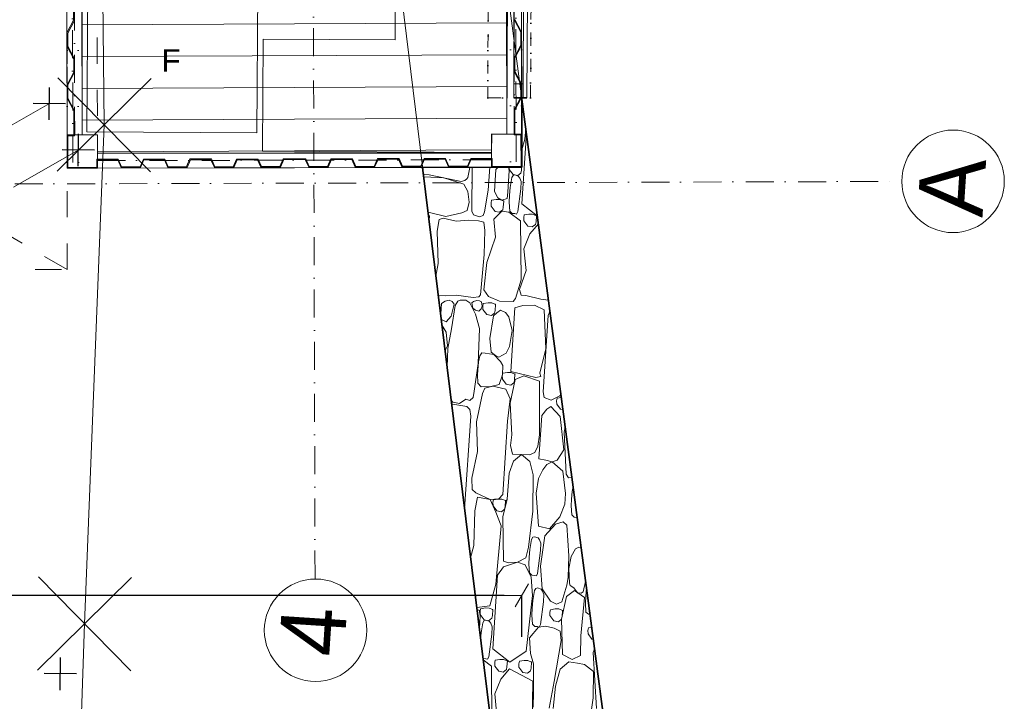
# Model space of a CAD drawing. Header units: millimetres. Extents: x -115474967 to 444143, y -74377 to 241828222.
# Tile 14 of 256: x -149332 to -144051, y -71976 to -68321. Entities that reach past the tile are written whole.
import ezdxf
from ezdxf.enums import TextEntityAlignment as Align

# ---------------------------------------------------------------- set-up
doc = ezdxf.new("R2010")
doc.units = ezdxf.units.MM
doc.header["$MEASUREMENT"] = 0
doc.set_wipeout_variables(frame=1)
for name, pattern in [('Dashed', [280, 140, -140]), ('Dashed Small', [140, 70, -70]), ('Dense Dotted', [80, 0, -80]), ('Dot & Dashed', [280, 150, -60, 0, -70]), ('Dotted', [300, 0, -300]), ('Long Dashed', [700, 400, -300]), ('Wipeout_Contour', [1000, 0, -1000])]:
    doc.linetypes.add(name, pattern=pattern)
for name, color, linetype, lineweight in [('0_Pen_No__10', 9, 'Continuous', 20), ('0_Pen_No__128', 9, 'Continuous', 0), ('0_Pen_No__3', 7, 'Continuous', 15), ('0_Pen_No__5', 7, 'Continuous', 5), ('0_Pen_No__6', 7, 'Continuous', 5), ('A_FLOORS STRUCTURE_Pen_No__3', 7, 'Continuous', 15), ('A_WALL LOAD_Pen_No__1', 7, 'Continuous', 30), ('A_WALL LOAD_Pen_No__3', 7, 'Continuous', 15), ('A_WALL LOAD_Pen_No__6', 7, 'Continuous', 5), ('B_CUT OUT_Pen_No__2', 1, 'Continuous', 25), ('B_CUT OUT_Pen_No__5', 4, 'Continuous', 5), ('B_FURN FIXED_Pen_No__4', 7, 'Continuous', 5), ('B_FURN FIXED_Pen_No__86', 255, 'Continuous', 20), ('BUILDING_Pen_No__128', 9, 'Continuous', 0), ('C-GRID _Pen_No__5', 7, 'Continuous', 5), ('FENCE LINE_Pen_No__15', 9, 'Continuous', 20), ('MARKETING_Pen_No__1', 7, 'Continuous', 30), ('SEWER LINE_Pen_No__4', 5, 'Continuous', 5), ('SPLITPOLE FENCE_Pen_No__2', 7, 'Continuous', 20), ('Structural Elements_Pen_No__161', 1, 'Continuous', 5)]:
    doc.layers.add(name, color=color, linetype=linetype, lineweight=lineweight)
for name, color, linetype in [('B_FURN FIXED', 7, 'Continuous'), ('C_DIMS - GA', 7, 'Continuous'), ('MARKETING', 7, 'Continuous')]:
    doc.layers.add(name, color=color, linetype=linetype)
doc.layers.add('MARKETING_Pen_No__171', color=7, linetype='Continuous', lineweight=0, true_color=0xe1e1e1)
doc.layers.add('ROAD_Pen_No__7', color=7, linetype='Continuous', lineweight=5, true_color=0x3f3f3f)
doc.styles.add('GENERATED_STYLE_1', font='GOTHIC.TTF')
doc.styles.add('GENERATED_STYLE_2', font='arial.ttf')
doc.dimstyles.new('GENERATED_STYLE__3', dxfattribs={"dimtxt": 200, "dimasz": 95, "dimexe": 0.18, "dimexo": 2517.243423, "dimgap": 0.09, "dimtad": 1, "dimdec": 0, "dimzin": 0, "dimdsep": 46, "dimtxsty": 'GENERATED_STYLE_1', "dimblk": 'ARROWHEAD_2', "dimblk1": 'ARROWHEAD_2', "dimblk2": 'ARROWHEAD_2', "dimcen": 0.09, "dimclrd": 7, "dimclre": 7, "dimclrt": 7, "dimadec": 0, "dimazin": 0, "dimtfac": 1, "dimtdec": 4, "dimtmove": 0, "dimatfit": 3, "dimfxl": 1, "dimtolj": 1, "dimtzin": 0, "dimarcsym": 0})

# ---------------------------------------------------------------- blocks, each defined once
blk = doc.blocks.new('*X851')
at = {"layer": 'MARKETING_Pen_No__171', "color": 254, "linetype": 'Continuous', "lineweight": 0, "true_color": 0xdadada}
for p, q in [((-143039.1, 76954.2), (-143059.4, 76807)), ((-143051.3, 76980.6), (-143052.5, 76983)), ((-143050.5, 76876.1), (-143051.3, 76980.6)), ((-143037.6, 76981.2), (-143039.1, 76954.2)), ((-143036, 76986.2), (-143037.6, 76981.2)), ((-143001.5, 76989.3), (-143013.8, 76990.4)), ((-143468.1, 76904.1), (-143464.6, 76904)), ((-143464.6, 76904), (-143456.8, 76906.3)), ((-143280.8, 76939.7), (-143258.9, 76939.7)), ((-143258.9, 76939.7), (-143257.4, 76944.1)), ((-143238.8, 76947.7), (-143255.5, 76850.8)), ((-143723.6, 76843.8), (-143780.9, 76844.7)), ((-143680.7, 76863.8), (-143681.1, 76826.5)), ((-143509.7, 76875.3), (-143578.2, 76883.2)), ((-143336.7, 76892.2), (-143509.7, 76875.3)), ((-143273.8, 76886.2), (-143336.7, 76892.2)), ((-143276.8, 76794.2), (-143266.2, 76865.7)), ((-143266.2, 76865.7), (-143273.8, 76886.2)), ((-143255.5, 76850.8), (-143229.8, 76766.1)), ((-143076, 76766.1), (-143050.5, 76876.1)), ((-143962.2, 76794.4), (-144061.4, 76791.5)), ((-143973.5, 76808.2), (-143947.7, 76796.9)), ((-143855.5, 76781.3), (-143962.2, 76794.4)), ((-143947.7, 76796.9), (-143874.4, 76809.2)), ((-143874.4, 76809.2), (-143839.6, 76833.4)), ((-143839.6, 76833.4), (-143839.6, 76833.6)), ((-143808, 76837.8), (-143818.9, 76813.2)), ((-143818.9, 76813.2), (-143787.5, 76787.9)), ((-143796.2, 76841.8), (-143808, 76837.8)), ((-143708.3, 76824.8), (-143723.6, 76843.8)), ((-143702.8, 76804.7), (-143708.3, 76824.8)), ((-143708.3, 76787.9), (-143702.8, 76804.7)), ((-143681.1, 76826.5), (-143672.5, 76768.1)), ((-143268.1, 76726.1), (-143276.8, 76794.2)), ((-143059.4, 76807), (-143062.9, 76781.8)), ((-144264.9, 76672.2), (-144257.5, 76747.5)), ((-144257.5, 76747.5), (-144257.5, 76754.2)), ((-144246, 76749.1), (-144252.2, 76712.2)), ((-144237.3, 76758.1), (-144246, 76749.1)), ((-143729.4, 76769.4), (-143855.5, 76781.3)), ((-143787.5, 76787.9), (-143721.3, 76775.4)), ((-143704.9, 76757.4), (-143729.4, 76769.4)), ((-143721.3, 76775.4), (-143708.3, 76787.9)), ((-143697.8, 76746.1), (-143704.9, 76757.4)), ((-143696.4, 76715.2), (-143697.8, 76746.1)), ((-143672.5, 76768.1), (-143679.7, 76676.3)), ((-143229.8, 76766.1), (-143216, 76738.5)), ((-143170.9, 76731.2), (-143114.3, 76742.4)), ((-143114.3, 76742.4), (-143076, 76766.1)), ((-143062.9, 76781.8), (-143056.4, 76762.8)), ((-143056.4, 76762.8), (-143047.4, 76751.7)), ((-143047.4, 76751.7), (-143039.1, 76747.6)), ((-143039.1, 76747.6), (-142984.7, 76740)), ((-144252.2, 76712.2), (-144226.4, 76680.3)), ((-143729.4, 76680.3), (-143709.1, 76692.1)), ((-143709.1, 76692.1), (-143696.4, 76715.2)), ((-143267.6, 76674.4), (-143268.1, 76726.1)), ((-143237.1, 76704.4), (-143245.7, 76671.8)), ((-143218, 76714.6), (-143237.1, 76704.4)), ((-142984.8, 76728.2), (-143218, 76714.6)), ((-143216, 76738.5), (-143170.9, 76731.2)), ((-142983.9, 76728.2), (-142984.8, 76728.2)), ((-144814, 76648.6), (-144314.9, 76648.6)), ((-144314.9, 76648.6), (-144279.4, 76656.3)), ((-144279.4, 76656.3), (-144264.9, 76672.2)), ((-144226.4, 76680.3), (-144231.5, 76659.1)), ((-144231.5, 76659.1), (-144214, 76641.4)), ((-144214, 76641.4), (-144181.1, 76638.5)), ((-144181.1, 76638.5), (-144031.3, 76626.9)), ((-143842.6, 76631.5), (-143767.5, 76659.1)), ((-143767.5, 76659.1), (-143729.4, 76680.3)), ((-143747.3, 76659.5), (-143750.1, 76641.9)), ((-143750.1, 76641.9), (-143737.7, 76630)), ((-143737.7, 76674.3), (-143747.3, 76659.5)), ((-143708.8, 76681.6), (-143737.7, 76674.3)), ((-143700.6, 76674.3), (-143708.8, 76681.6)), ((-143693.9, 76655.8), (-143700.6, 76674.3)), ((-143700.6, 76630), (-143694.9, 76640.8)), ((-143694.9, 76640.8), (-143693.9, 76655.8)), ((-143679.7, 76676.3), (-143673.8, 76646.2)), ((-143673.8, 76646.2), (-143662.3, 76637.7)), ((-143662.3, 76637.7), (-143445.9, 76633.3)), ((-143445.9, 76633.3), (-143316.9, 76638.1)), ((-143316.9, 76638.1), (-143273.8, 76646.2)), ((-143273.8, 76646.2), (-143267.6, 76674.4)), ((-143245.7, 76671.8), (-143236.9, 76651.7)), ((-143236.9, 76651.7), (-143218, 76645.9)), ((-143218, 76645.9), (-143100, 76633.6)), ((-143100, 76633.6), (-142977.5, 76633.7)), ((-145006.3, 76586.1), (-145074, 76599.2)), ((-144819.8, 76594), (-145006.3, 76586.1)), ((-144746.9, 76583.4), (-144819.8, 76594)), ((-144723.5, 76594), (-144754.3, 76515.1)), ((-144754.3, 76515.1), (-144746.9, 76583.4)), ((-144708.1, 76614.1), (-144723.5, 76594)), ((-144646.9, 76619.8), (-144708.1, 76614.1)), ((-144502.5, 76600.3), (-144646.9, 76619.8)), ((-144343.9, 76614.5), (-144502.5, 76600.3)), ((-144189.3, 76594), (-144343.9, 76614.5)), ((-144161.6, 76581.6), (-144189.3, 76594)), ((-144148.2, 76541.1), (-144161.6, 76581.6)), ((-144135.9, 76621.4), (-144154.8, 76601.9)), ((-144154.8, 76601.9), (-144149.8, 76551.7)), ((-144089.8, 76626.3), (-144135.9, 76621.4)), ((-144022.8, 76625.1), (-144089.8, 76626.3)), ((-144031.3, 76626.9), (-143842.6, 76631.5)), ((-143989.2, 76621.4), (-144022.8, 76625.1)), ((-143972.9, 76611.6), (-143989.2, 76621.4)), ((-143976.8, 76546), (-143974, 76593)), ((-143974, 76593), (-143972.9, 76611.6)), ((-143766.8, 76597.4), (-143770.5, 76572.9)), ((-143740.8, 76620.1), (-143766.8, 76597.4)), ((-143722.3, 76621.7), (-143740.8, 76620.1)), ((-143737.7, 76630), (-143722.5, 76626.3)), ((-143722.5, 76626.3), (-143700.6, 76630)), ((-143709.1, 76620.1), (-143722.3, 76621.7)), ((-143703.3, 76595), (-143709.1, 76620.1)), ((-143702.1, 76575.4), (-143703.3, 76595)), ((-143669.4, 76594), (-143689.8, 76534.4)), ((-143635.2, 76621.5), (-143669.4, 76594)), ((-143488.5, 76615.5), (-143635.2, 76621.5)), ((-143348.8, 76578.7), (-143488.5, 76615.5)), ((-143253.1, 76594), (-143348.8, 76578.7)), ((-143207.6, 76553.8), (-143253.1, 76594)), ((-143211.1, 76589.7), (-143214.8, 76565.2)), ((-143185.1, 76612.3), (-143211.1, 76589.7)), ((-143166.7, 76613.9), (-143185.1, 76612.3)), ((-143153.4, 76612.3), (-143166.7, 76613.9)), ((-143147.7, 76587.2), (-143153.4, 76612.3)), ((-143146.4, 76567.6), (-143147.7, 76587.2)), ((-143104.7, 76600.3), (-143138.7, 76580)), ((-142987.2, 76600.3), (-143104.7, 76600.3)), ((-142974.5, 76588.3), (-142987.2, 76600.3)), ((-145450.6, 76527.7), (-145379.2, 76527.7)), ((-145374.2, 76528), (-145400.3, 76505.3)), ((-145379.2, 76527.7), (-145349.9, 76535.7)), ((-145355.8, 76529.6), (-145374.2, 76528)), ((-145342.6, 76528), (-145355.8, 76529.6)), ((-145349.9, 76535.7), (-145348, 76547.2)), ((-145336.8, 76502.9), (-145342.6, 76528)), ((-145337.9, 76549.1), (-145324.1, 76479.8)), ((-144158.1, 76469.6), (-144148.2, 76541.1)), ((-144149.8, 76551.7), (-144135.9, 76507.2)), ((-144012.4, 76507.2), (-143976.8, 76546)), ((-143982.7, 76536.1), (-143989.2, 76518.2)), ((-143966.5, 76561.6), (-143982.7, 76536.1)), ((-143894, 76572.8), (-143966.5, 76561.6)), ((-143771.6, 76561.6), (-143894, 76572.8)), ((-143753.8, 76544.5), (-143771.6, 76561.6)), ((-143770.5, 76572.9), (-143755.8, 76556.7)), ((-143755.8, 76556.7), (-143740.8, 76554.7)), ((-143737.7, 76526.2), (-143753.8, 76544.5)), ((-143740.8, 76554.7), (-143709.1, 76554.7)), ((-143709.1, 76554.7), (-143702.1, 76575.4)), ((-143689.8, 76534.4), (-143686.9, 76460.3)), ((-143214.8, 76565.2), (-143200.1, 76548.9)), ((-143210.5, 76515.7), (-143207.6, 76553.8)), ((-143200.1, 76548.9), (-143185.1, 76547)), ((-143185.1, 76547), (-143153.4, 76547)), ((-143153.4, 76547), (-143146.4, 76567.6)), ((-143138.7, 76580), (-143149.3, 76556.7)), ((-143149.3, 76556.7), (-143138.2, 76530)), ((-143138.2, 76530), (-143104.7, 76527.7)), ((-143104.7, 76527.7), (-142987.2, 76527.7)), ((-142982.2, 76528), (-143008.3, 76505.3)), ((-142987.2, 76527.7), (-142970.7, 76532.2)), ((-142970.5, 76529), (-142982.2, 76528)), ((-145645.1, 76449.4), (-145614.8, 76496.5)), ((-145608.2, 76482.9), (-145610, 76473.1)), ((-145607.8, 76496.9), (-145608.2, 76482.9)), ((-145606.9, 76498), (-145607.8, 76496.9)), ((-145471, 76517.5), (-145503.1, 76517.7)), ((-145416.4, 76511.4), (-145471, 76517.5)), ((-145404.7, 76504.9), (-145416.4, 76511.4)), ((-145416.4, 76468.1), (-145406.6, 76477.4)), ((-145406.6, 76477.4), (-145401.3, 76497.2)), ((-145401.3, 76497.2), (-145404.7, 76504.9)), ((-145400.3, 76505.3), (-145404, 76480.8)), ((-145404, 76480.8), (-145389.2, 76464.6)), ((-145342.6, 76462.6), (-145335.6, 76483.3)), ((-145335.6, 76483.3), (-145336.8, 76502.9)), ((-145324.1, 76479.8), (-145205.7, 76456)), ((-144892.1, 76446.1), (-144819.8, 76479.8)), ((-144819.8, 76479.8), (-144754.3, 76515.1)), ((-144812.6, 76474.9), (-144816.3, 76450.4)), ((-144786.6, 76497.5), (-144812.6, 76474.9)), ((-144768.1, 76499.2), (-144786.6, 76497.5)), ((-144754.7, 76497.5), (-144768.1, 76499.2)), ((-144749.2, 76473.4), (-144754.7, 76497.5)), ((-144754.3, 76515.1), (-144748.2, 76469.3)), ((-144135.9, 76507.2), (-144082.4, 76492.9)), ((-144106.1, 76491.7), (-144132.2, 76469)), ((-144087.7, 76493.3), (-144106.1, 76491.7)), ((-144074.5, 76491.7), (-144087.7, 76493.3)), ((-144082.4, 76492.9), (-144032.5, 76493.5)), ((-144068.7, 76466.6), (-144074.5, 76491.7)), ((-144032.5, 76493.5), (-144012.4, 76507.2)), ((-143989.2, 76518.2), (-143966.5, 76479.8)), ((-143966.5, 76479.8), (-143929.2, 76464.3)), ((-143842.8, 76455.5), (-143771.6, 76479.8)), ((-143771.6, 76479.8), (-143749.2, 76497.5)), ((-143749.2, 76497.5), (-143737.7, 76526.2)), ((-143253.1, 76449.4), (-143210.5, 76515.7)), ((-143216.2, 76482.9), (-143218, 76473.1)), ((-143215.8, 76496.9), (-143216.2, 76482.9)), ((-143204.7, 76511.4), (-143215.8, 76496.9)), ((-143157.4, 76517.6), (-143204.7, 76511.4)), ((-143119.9, 76517.8), (-143157.4, 76517.6)), ((-143079, 76517.5), (-143119.9, 76517.8)), ((-143024.4, 76511.4), (-143079, 76517.5)), ((-143012.7, 76504.9), (-143024.4, 76511.4)), ((-143024.4, 76468.1), (-143014.6, 76477.4)), ((-143014.6, 76477.4), (-143009.3, 76497.2)), ((-143009.3, 76497.2), (-143012.7, 76504.9)), ((-143008.3, 76505.3), (-143012, 76480.8)), ((-143012, 76480.8), (-142997.2, 76464.6)), ((-145961.1, 76426.5), (-145645.1, 76449.4)), ((-145792.8, 76422.8), (-145909.1, 76403.1)), ((-145712.1, 76396), (-145792.8, 76422.8)), ((-145644.1, 76432.1), (-145670.2, 76409.4)), ((-145625.7, 76433.7), (-145644.1, 76432.1)), ((-145612.4, 76432.1), (-145625.7, 76433.7)), ((-145553.1, 76449.4), (-145618.5, 76353.5)), ((-145606.7, 76407), (-145612.4, 76432.1)), ((-145610, 76473.1), (-145596.7, 76468.1)), ((-145596.7, 76468.1), (-145473.8, 76459.1)), ((-145156.4, 76449.4), (-145553.1, 76449.4)), ((-145473.8, 76459.1), (-145434.4, 76460.7)), ((-145434.4, 76460.7), (-145416.4, 76468.1)), ((-145389.2, 76464.6), (-145374.2, 76462.6)), ((-145374.2, 76462.6), (-145342.6, 76462.6)), ((-145205.7, 76456), (-144892.1, 76446.1)), ((-145110.5, 76419.6), (-145156.4, 76449.4)), ((-145079.9, 76422.4), (-145086.8, 76394)), ((-144842.6, 76441.7), (-145079.9, 76422.4)), ((-144747.1, 76423.4), (-144842.6, 76441.7)), ((-144816.3, 76450.4), (-144801.6, 76434.1)), ((-144801.6, 76434.1), (-144786.6, 76432.2)), ((-144786.6, 76432.2), (-144754.9, 76432.2)), ((-144754.9, 76432.2), (-144747.9, 76452.8)), ((-144747.9, 76452.8), (-144749.2, 76473.4)), ((-144748.2, 76469.3), (-144723.5, 76449.4)), ((-144606.9, 76422.4), (-144747.1, 76423.4)), ((-144723.5, 76449.4), (-144328.6, 76450.1)), ((-144540.7, 76403.1), (-144606.9, 76422.4)), ((-144458.9, 76424.9), (-144504.8, 76411.2)), ((-144401.3, 76422.4), (-144458.9, 76424.9)), ((-144231.9, 76441.7), (-144401.3, 76422.4)), ((-144328.6, 76450.1), (-144209.7, 76442.9)), ((-144103.7, 76422.4), (-144231.9, 76441.7)), ((-144209.7, 76442.9), (-144158.1, 76469.6)), ((-144132.2, 76469), (-144135.9, 76444.5)), ((-144135.9, 76444.5), (-144121.1, 76428.2)), ((-144121.1, 76428.2), (-144106.1, 76426.3)), ((-144106.1, 76426.3), (-144074.5, 76426.3)), ((-144081.3, 76378.7), (-144103.7, 76422.4)), ((-144062.1, 76449.4), (-144085.1, 76314.1)), ((-144074.5, 76426.3), (-144067.5, 76447)), ((-144067.5, 76447), (-144068.7, 76466.6)), ((-143721, 76449.4), (-144062.1, 76449.4)), ((-143929.2, 76464.3), (-143842.8, 76455.5)), ((-143705.2, 76408.5), (-143721, 76449.4)), ((-143686.9, 76460.3), (-143669.4, 76449.4)), ((-143669.4, 76449.4), (-143569.1, 76426.5)), ((-143620.8, 76432), (-143651.2, 76420.2)), ((-143517.1, 76403.1), (-143620.8, 76432)), ((-143569.1, 76426.5), (-143253.1, 76449.4)), ((-143400.8, 76422.8), (-143517.1, 76403.1)), ((-143320.1, 76396), (-143400.8, 76422.8)), ((-143252.1, 76432.1), (-143278.2, 76409.4)), ((-143233.7, 76433.7), (-143252.1, 76432.1)), ((-143220.4, 76432.1), (-143233.7, 76433.7)), ((-143161.1, 76449.4), (-143220.9, 76361.7)), ((-143214.7, 76407), (-143220.4, 76432.1)), ((-143218, 76473.1), (-143204.7, 76468.1)), ((-143204.7, 76468.1), (-143081.8, 76459.1)), ((-142780.6, 76449.4), (-143161.1, 76449.4)), ((-143081.8, 76459.1), (-143042.4, 76460.7)), ((-143042.4, 76460.7), (-143024.4, 76468.1)), ((-142997.2, 76464.6), (-142982.2, 76462.6)), ((-142982.2, 76462.6), (-142966, 76462.6)), ((-142956.4, 76462.6), (-142950.6, 76462.6)), ((-142950.6, 76462.6), (-142950.4, 76463)), ((-142872.9, 76467.9), (-142813.7, 76456)), ((-142813.7, 76456), (-142756.5, 76454.2)), ((-145653.7, 76352.7), (-145712.1, 76396)), ((-145670.2, 76409.4), (-145673.8, 76384.9)), ((-145673.8, 76384.9), (-145659.1, 76368.6)), ((-145612.4, 76366.7), (-145605.4, 76387.4)), ((-145605.4, 76387.4), (-145606.7, 76407)), ((-145081.1, 76347.7), (-145110.5, 76419.6)), ((-145086.8, 76394), (-145081.1, 76347.7)), ((-144503.2, 76362.2), (-144540.7, 76403.1)), ((-144504.8, 76411.2), (-144501.3, 76320.2)), ((-144103.7, 76293), (-144081.3, 76378.7)), ((-143699.1, 76345), (-143705.2, 76408.5)), ((-143651, 76396), (-143664.4, 76313.9)), ((-143651.2, 76420.2), (-143651, 76396)), ((-143262.6, 76353.4), (-143320.1, 76396)), ((-143278.2, 76409.4), (-143281.8, 76384.9)), ((-143281.8, 76384.9), (-143267.1, 76368.6)), ((-143220.4, 76366.7), (-143213.4, 76387.4)), ((-143213.4, 76387.4), (-143214.7, 76407)), ((-145712.1, 76224), (-145653.7, 76352.7)), ((-145659.1, 76368.6), (-145644.1, 76366.7)), ((-145644.1, 76366.7), (-145612.4, 76366.7)), ((-145618.5, 76353.5), (-145553.1, 76268.6)), ((-145091.8, 76305.7), (-145081.1, 76347.7)), ((-145081.1, 76347.7), (-145054.4, 76303)), ((-144537.6, 76316), (-144503.2, 76362.2)), ((-144501.3, 76320.2), (-144486.8, 76293)), ((-143721, 76293), (-143699.1, 76345)), ((-143267.1, 76368.6), (-143252.1, 76366.7)), ((-143252.1, 76366.7), (-143220.4, 76366.7)), ((-145668.1, 76279.8), (-145671.7, 76255.2)), ((-145642, 76302.4), (-145668.1, 76279.8)), ((-145623.6, 76304), (-145642, 76302.4)), ((-145610.3, 76302.4), (-145623.6, 76304)), ((-145604.6, 76277.3), (-145610.3, 76302.4)), ((-145603.3, 76257.7), (-145604.6, 76277.3)), ((-145553.1, 76268.6), (-145252.7, 76254.5)), ((-145252.7, 76254.5), (-145156.4, 76268.6)), ((-145156.4, 76268.6), (-145091.8, 76305.7)), ((-145144.7, 76264.8), (-145145.1, 76250.9)), ((-145133.6, 76279.3), (-145144.7, 76264.8)), ((-145086.3, 76285.5), (-145133.6, 76279.3)), ((-145048.8, 76285.8), (-145086.3, 76285.5)), ((-145054.4, 76303), (-144995.5, 76293)), ((-145008, 76285.4), (-145048.8, 76285.8)), ((-144953.4, 76279.3), (-145008, 76285.4)), ((-144995.5, 76293), (-144801.4, 76283.1)), ((-144941.6, 76272.9), (-144953.4, 76279.3)), ((-144943.5, 76245.3), (-144938.2, 76265.2)), ((-144938.2, 76265.2), (-144941.6, 76272.9)), ((-144704.3, 76270.9), (-144880.2, 76246.5)), ((-144801.4, 76283.1), (-144606.9, 76293)), ((-144625.5, 76264.4), (-144704.3, 76270.9)), ((-144576.8, 76243.8), (-144625.5, 76264.4)), ((-144606.9, 76293), (-144537.6, 76316)), ((-144520.2, 76268.6), (-144523.9, 76231.2)), ((-144286.6, 76268.6), (-144520.2, 76268.6)), ((-144486.8, 76293), (-144452.4, 76278.9)), ((-144452.4, 76278.9), (-144391.3, 76273.6)), ((-144391.3, 76273.6), (-144103.7, 76293)), ((-144250.6, 76243.4), (-144286.6, 76268.6)), ((-144159.8, 76268.6), (-144189.7, 76261.9)), ((-143749.9, 76268.6), (-144159.8, 76268.6)), ((-144085.1, 76314.1), (-144077.9, 76286.6)), ((-144077.9, 76286.6), (-144062.1, 76293)), ((-144062.1, 76293), (-143929.6, 76270.5)), ((-143929.6, 76270.5), (-143721, 76293)), ((-143728.6, 76260.6), (-143749.9, 76268.6)), ((-143664.4, 76313.9), (-143667.1, 76272.8)), ((-145959.5, 76211.2), (-145712.1, 76224)), ((-145771.6, 76216.5), (-145850.9, 76212.1)), ((-145619.1, 76226.5), (-145771.6, 76216.5)), ((-145671.7, 76255.2), (-145657, 76239)), ((-145657, 76239), (-145642, 76237)), ((-145642, 76237), (-145610.3, 76237)), ((-145565, 76245.3), (-145619.1, 76226.5)), ((-145610.3, 76237), (-145603.3, 76257.7)), ((-145481, 76255.8), (-145565, 76245.3)), ((-145421, 76212.1), (-145481, 76255.8)), ((-145412.7, 76175), (-145421, 76212.1)), ((-145418, 76217.2), (-145419.8, 76207.4)), ((-145417.6, 76231.2), (-145418, 76217.2)), ((-145406.5, 76245.7), (-145417.6, 76231.2)), ((-145359.2, 76251.9), (-145406.5, 76245.7)), ((-145321.7, 76252.1), (-145359.2, 76251.9)), ((-145280.8, 76251.8), (-145321.7, 76252.1)), ((-145226.2, 76245.7), (-145280.8, 76251.8)), ((-145214.5, 76239.2), (-145226.2, 76245.7)), ((-145226.2, 76202.5), (-145216.4, 76211.7)), ((-145216.4, 76211.7), (-145211.1, 76231.5)), ((-145093.7, 76222), (-145214.9, 76205.9)), ((-145211.1, 76231.5), (-145214.5, 76239.2)), ((-145145.1, 76250.9), (-145146.9, 76241)), ((-145146.9, 76241), (-145133.6, 76236.1)), ((-145133.6, 76236.1), (-145010.7, 76227.1)), ((-144929.4, 76210.5), (-145093.7, 76222)), ((-145010.7, 76227.1), (-144971.3, 76228.6)), ((-144971.3, 76228.6), (-144953.4, 76236.1)), ((-144953.4, 76236.1), (-144943.5, 76245.3)), ((-144880.2, 76246.5), (-144890, 76186.8)), ((-144548, 76224.7), (-144576.8, 76243.8)), ((-144532.3, 76196.4), (-144548, 76224.7)), ((-144523.9, 76231.2), (-144532.3, 76196.4)), ((-144286.6, 76169.4), (-144235.7, 76223.1)), ((-144235.7, 76223.1), (-144250.6, 76243.4)), ((-144189.7, 76261.9), (-144202.5, 76224)), ((-144202.5, 76224), (-144176, 76178)), ((-145421, 76126.7), (-145412.7, 76175)), ((-145419.8, 76207.4), (-145406.5, 76202.5)), ((-145406.5, 76202.5), (-145283.6, 76193.4)), ((-145283.6, 76193.4), (-145244.2, 76195)), ((-145214.9, 76205.9), (-145276.8, 76156.5)), ((-145244.2, 76195), (-145226.2, 76202.5)), ((-144864.4, 76156.5), (-144929.4, 76210.5)), ((-144890, 76186.8), (-144823.8, 76135.3)), ((-144576.8, 76135.3), (-144532.3, 76196.4)), ((-144532.3, 76196.4), (-144520.2, 76169.4)), ((-144520.2, 76169.4), (-144463.5, 76139)), ((-144463.5, 76139), (-144286.6, 76169.4)), ((-144247, 76169.4), (-144248.9, 76156.9)), ((-144221, 76192), (-144247, 76169.4)), ((-144202.6, 76193.7), (-144221, 76192)), ((-144189.3, 76192), (-144202.6, 76193.7)), ((-144184.2, 76169.8), (-144189.3, 76192)), ((-144176, 76178), (-144168.1, 76173)), ((-145850.9, 76126.7), (-145705.9, 76108.6)), ((-145729.9, 76100.2), (-145850.9, 76105.3)), ((-145705.9, 76108.6), (-145483.9, 76086)), ((-145435.3, 76094.9), (-145421, 76126.7)), ((-145381.2, 76131.7), (-145384.8, 76107.2)), ((-145384.8, 76107.2), (-145370.1, 76090.9)), ((-145355.1, 76154.3), (-145381.2, 76131.7)), ((-145336.7, 76155.9), (-145355.1, 76154.3)), ((-145323.4, 76154.3), (-145336.7, 76155.9)), ((-145317.7, 76129.3), (-145323.4, 76154.3)), ((-145323.4, 76089), (-145316.4, 76109.6)), ((-145316.4, 76109.6), (-145317.7, 76129.3)), ((-145276.8, 76156.5), (-145292.1, 76123.8)), ((-145292.1, 76123.8), (-145276.8, 76096.6)), ((-144848.4, 76116.9), (-144864.4, 76156.5)), ((-144864.4, 76096.6), (-144848.4, 76116.9)), ((-144823.8, 76135.3), (-144754.3, 76113.8)), ((-144754.3, 76113.8), (-144697, 76114.6)), ((-144697, 76114.6), (-144576.8, 76135.3)), ((-144593.4, 76117.4), (-144611, 76103.8)), ((-144369.1, 76141.7), (-144593.4, 76117.4)), ((-144340.6, 76138.6), (-144369.1, 76141.7)), ((-145638.3, 76080.4), (-145729.9, 76100.2)), ((-145595.8, 76037.5), (-145638.3, 76080.4)), ((-145558.3, 76073.3), (-145581.9, 76020.4)), ((-145370.1, 76090.9), (-145558.3, 76073.3)), ((-145483.9, 76086), (-145435.3, 76094.9)), ((-145370.1, 76090.9), (-145355.1, 76089)), ((-145246.4, 76073.3), (-145370.1, 76090.9)), ((-145355.1, 76089), (-145323.4, 76089)), ((-145276.8, 76096.6), (-145185.8, 76074.5)), ((-145212.9, 76031.6), (-145246.4, 76073.3)), ((-145186.3, 76057), (-145198.1, 76037.1)), ((-145174.3, 76061.3), (-145186.3, 76057)), ((-145185.8, 76074.5), (-145144.6, 76070.1)), ((-145096.8, 76070.7), (-145174.3, 76061.3)), ((-145144.6, 76070.1), (-145028.8, 76075.2)), ((-145031.1, 76061.3), (-145096.8, 76070.7)), ((-144988.5, 76041.7), (-145031.1, 76061.3)), ((-145028.8, 76075.2), (-144864.4, 76096.6)), ((-144819.4, 76058.7), (-144819.8, 76044.8)), ((-144808.3, 76073.3), (-144819.4, 76058.7)), ((-144761, 76079.5), (-144808.3, 76073.3)), ((-144723.5, 76079.7), (-144761, 76079.5)), ((-144682.7, 76079.4), (-144723.5, 76079.7)), ((-144654, 76076.2), (-144682.7, 76079.4)), ((-144611, 76103.8), (-144608.3, 76085.3)), ((-145599.4, 75990.5), (-145595.8, 76037.5)), ((-145581.9, 76020.4), (-145558.3, 75976.3)), ((-145246.4, 75976.3), (-145212.9, 76031.6)), ((-145223.5, 76015.8), (-145223.6, 75995)), ((-145198.1, 76037.1), (-145223.5, 76015.8)), ((-144979.2, 76023.4), (-144988.5, 76041.7)), ((-144980.7, 76011.1), (-144979.2, 76023.4)), ((-144819.8, 76044.8), (-144820.2, 76043.1)), ((-145638.3, 75901.6), (-145605, 75952.7)), ((-145605, 75952.7), (-145599.4, 75990.5)), ((-145558.3, 75976.3), (-145452.5, 75982.1)), ((-145452.5, 75982.1), (-145246.4, 75976.3)), ((-145334.3, 75948.5), (-145334.5, 75940.6)), ((-145323.2, 75963), (-145334.3, 75948.5)), ((-145275.9, 75969.3), (-145323.2, 75963)), ((-145238.4, 75969.5), (-145275.9, 75969.3)), ((-145197.5, 75969.1), (-145238.4, 75969.5)), ((-145223.6, 75995), (-145216.4, 75985.1)), ((-145216.4, 75985.1), (-145160.1, 75975.6)), ((-145193.5, 75968.7), (-145197.5, 75969.1)), ((-145160.1, 75975.6), (-145158.2, 75975.7)), ((-145906.8, 75903.9), (-145779.5, 75894.1)), ((-145537.2, 75910.9), (-145835.7, 75873.8)), ((-145779.5, 75894.1), (-145638.3, 75901.6)), ((-145519, 75903.8), (-145537.2, 75910.9)), ((-145465.5, 75921.8), (-145466.6, 75914.3)), ((-145439.4, 75944.4), (-145465.5, 75921.8)), ((-145421, 75946), (-145439.4, 75944.4)), ((-145407.8, 75944.4), (-145421, 75946)), ((-145403.7, 75926.8), (-145407.8, 75944.4))]:
    blk.add_line(p, q, dxfattribs=at)
for p in [(-143258.9, 76939.7), (-143709.1, 76554.7), (-143153.4, 76547), (-145342.6, 76462.6), (-144754.9, 76432.2), (-144754, 76429), (-144074.5, 76426.3), (-142950.6, 76462.6), (-145612.4, 76366.7), (-143220.4, 76366.7), (-145610.3, 76237), (-145323.4, 76089)]:
    blk.add_point(p, dxfattribs=at)
blk = doc.blocks.new('Fill_105', base_point=(0, 0))
at = {"color": 254, "linetype": 'Wipeout_Contour', "lineweight": 0, "ltscale": 817359.830674}
blk.add_wipeout([(-147013.4, 75606.1), (-142601.2, 76485.2), (-142966, 76462), (-143001.7, 76992.7), (-147118.1, 76211.1)], dxfattribs=at).dxf.layer = 'MARKETING'
at = {"layer": 'MARKETING_Pen_No__1', "color": 214, "linetype": 'Continuous', "lineweight": 35, "flags": 128}
blk.add_lwpolyline([(-147013.4, 75606.1), (-147118.1, 76211.1), (-143001.7, 76992.7), (-142966, 76462), (-142601.2, 76485.2)], close=True, dxfattribs=at)
at = {"layer": 'MARKETING_Pen_No__171', "color": 254, "linetype": 'Continuous', "lineweight": 0, "true_color": 0xdadada}
blk.add_blockref('*X851', (0, 0), dxfattribs=at)
blk = doc.blocks.new('Refrigerator Side by Side 24[37]', base_point=(-142105.3, 77937.3))
at = {"layer": 'B_FURN FIXED_Pen_No__4', "color": 5, "linetype": 'Continuous', "lineweight": 5}
for p, q in [((-142185.2, 77932.6), (-142238.8, 78842.3)), ((-142128.9, 78336.6), (-142208.7, 78331.9)), ((-142141.9, 78285.8), (-142189.8, 78283)), ((-142189.8, 78283), (-142172.2, 77983.5)), ((-142124.3, 77986.3), (-142141.9, 78285.8)), ((-142172.2, 77983.5), (-142124.3, 77986.3))]:
    blk.add_line(p, q, dxfattribs=at)
at = {"layer": 'B_FURN FIXED_Pen_No__4', "color": 5, "linetype": 'Continuous', "lineweight": 5, "flags": 128}
blk.add_lwpolyline([(-142105.3, 77937.3), (-142158.9, 78847), (-142928.3, 78801.8), (-142874.7, 77892)], close=True, dxfattribs=at)
at = {"layer": 'B_FURN FIXED_Pen_No__86', "color": 255, "lineweight": 20, "style": 'GENERATED_STYLE_2'}
blk.add_attdef('txt', text='', height=120, rotation=273.3691, dxfattribs=at).set_placement((-142516.8, 78376.4), align=Align.MIDDLE_CENTER)
blk = doc.blocks.new('ARROWHEAD_2')
at = {"color": 0, "linetype": 'Continuous', "lineweight": 0}
for p, q in [((-0.378, -0.655), (0.378, 0.655)), ((0, 0), (-1, 0))]:
    blk.add_line(p, q, dxfattribs=at)
blk = doc.blocks.new('*D992')
at = {"layer": 'C_DIMS - GA', "color": 7, "linetype": 'Continuous', "lineweight": -2, "transparency": 16777216}
for p, q in [((-158938.6, -66375.7), (-158938.6, -71407.8)), ((-158843.6, -71407.6), (-152900.6, -71407.6)), ((-146734, -71407.6), (-152689.9, -71407.6)), ((-146639, -71629.4), (-146639, -71407.8))]:
    blk.add_line(p, q, dxfattribs=at)
at = {"layer": 'Defpoints', "color": 0, "linetype": 'Continuous', "transparency": 16777216}
for p in [(-158938.6, -63858.4), (-146639, -69112.2), (-158938.6, -71407.6)]:
    blk.add_point(p, dxfattribs=at)
at = {"layer": 'C_DIMS - GA', "color": 7, "linetype": 'Continuous', "lineweight": -2, "transparency": 16777216, "xscale": 95, "yscale": 95, "zscale": 95}
for p, rotation in [((-158938.6, -71407.6), 179.9999999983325), ((-146639, -71407.6), 359.9999999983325)]:
    blk.add_blockref('ARROWHEAD_2', p, dxfattribs=dict(at, rotation=rotation))
at = {"layer": 'C_DIMS - GA', "color": 7, "linetype": 'Continuous', "lineweight": 5, "transparency": 16777216, "insert": (-152795.3, -71407.6), "char_height": 200, "attachment_point": 5, "rotation": 273.7342, "style": 'GENERATED_STYLE_1'}
blk.add_mtext('\\A1;12300', dxfattribs=at)

msp = doc.modelspace()

# ---------------------------------------------------------------- hatches: boundary and pattern name
at = {"layer": '0_Pen_No__128', "linetype": 'Continuous', "lineweight": 0}
h = msp.add_hatch(dxfattribs=at)
h.set_pattern_fill('PATTERN__DECK_II_ANGLE', color=9, angle=86.26580791, style=0, pattern_type=2)
h.set_pattern_definition([(180.26581, (-61028.23, 68570.49), (-0.78867, 169.99817), [])])
h.paths.add_polyline_path([(-148915.31492, -68938.70149), (-148915.30824, -69036.70156), (-146801.30792, -69036.55525), (-146799.97713, -68933.40092), (-146719.31517, -68934.33458), (-146720.11325, -57410.51319), (-146824.35864, -57410.52057), (-146824.36349, -57336.80862), (-147762.6677, -57340.93197), (-147763.35633, -57350.84519), (-147999.35577, -57351.31459), (-147998.38806, -57335.07411), (-148930.38632, -57336.92758), (-148930.35402, -57353.16596), (-148938.45772, -57353.1489), (-148938.2317, -57414.72441), (-149100.23123, -57415.04654), (-149099.74906, -57457.0452), (-150743.08017, -57463.29202), (-150727.19237, -67423.50629), (-148995.16212, -67424.84858), (-148997.315, -68938.70723)])

# ---------------------------------------------------------------- linework, layer by layer
at = {"layer": '0_Pen_No__10', "color": 25, "linetype": 'Dot & Dashed', "lineweight": 20, "true_color": 0x996633}
for p, q in [((-149047.02035, -69086.96376), (-149059.00766, -63058.97568)), ((-146669.02505, -69082.23486), (-146681.01236, -63054.24678))]:
    msp.add_line(p, q, dxfattribs=at)
at = {"layer": '0_Pen_No__3', "color": 30, "linetype": 'Dotted', "lineweight": 15}
for p, q in [((-149077.02029, -69087.02342), (-149089.0076, -63059.03534)), ((-149017.02041, -69086.9041), (-149029.00772, -63058.91602)), ((-146699.02499, -69082.29451), (-146711.01231, -63054.30643)), ((-146639.02511, -69082.1752), (-146651.01242, -63054.18712)), ((-149017.02041, -69086.9041), (-149077.02029, -69087.02342)), ((-146639.02511, -69082.1752), (-146699.02499, -69082.29451))]:
    msp.add_line(p, q, dxfattribs=at)
at = {"layer": '0_Pen_No__3', "color": 30, "linetype": 'Continuous', "lineweight": 15}
for p, q in [((-149077.3146, -68939.02371), (-149088.79856, -63164.15741)), ((-148997.31476, -68938.86462), (-149008.79871, -63163.99832)), ((-146719.31927, -68934.33458), (-146730.80322, -63159.46827)), ((-146639.31942, -68934.17549), (-146650.80338, -63159.30919)), ((-148915.31492, -68938.70156), (-149077.3146, -68939.02371)), ((-148997.31476, -68938.86462), (-149077.3146, -68939.02371)), ((-149077.3146, -68939.02371), (-149076.96063, -69117.02336)), ((-148914.96095, -69116.7012), (-148915.31492, -68938.70156)), ((-146639.31942, -68934.17549), (-146801.3191, -68934.49764)), ((-146801.3191, -68934.49764), (-146800.96513, -69112.49729)), ((-146639.31942, -68934.17549), (-146719.31927, -68934.33458)), ((-146638.96545, -69112.17514), (-146639.31942, -68934.17549)), ((-148915.12004, -69036.70136), (-146801.12422, -69032.49745)), ((-148914.96095, -69116.7012), (-148915.12004, -69036.70136)), ((-146800.96513, -69112.49729), (-146801.12422, -69032.49745)), ((-149076.96063, -69117.02336), (-148914.96095, -69116.7012)), ((-148914.96095, -69116.7012), (-146800.96513, -69112.49729)), ((-146800.96513, -69112.49729), (-146638.96545, -69112.17514))]:
    msp.add_line(p, q, dxfattribs=at)
at = {"layer": '0_Pen_No__3', "color": 30, "linetype": 'Dashed Small', "lineweight": 15}
for p, q in [((-148915.31492, -68938.70156), (-149077.3146, -68939.02371)), ((-149077.3146, -68939.02371), (-149076.96063, -69117.02336)), ((-148914.96095, -69116.7012), (-148915.31492, -68938.70156)), ((-146639.31942, -68934.17549), (-146801.3191, -68934.49764)), ((-146801.3191, -68934.49764), (-146800.96513, -69112.49729)), ((-146638.96545, -69112.17514), (-146639.31942, -68934.17549)), ((-149076.96063, -69117.02336), (-148914.96095, -69116.7012)), ((-146800.96513, -69112.49729), (-146638.96545, -69112.17514))]:
    msp.add_line(p, q, dxfattribs=at)
at = {"layer": '0_Pen_No__3', "color": 30, "linetype": 'Continuous', "lineweight": 15}
for points in [[(-148915.31492, -68938.70149), (-148997.315, -68938.70723), (-148995.16212, -67424.84858), (-150727.19237, -67423.50629), (-150743.08017, -57463.29202), (-149099.74906, -57457.0452), (-149100.23123, -57415.04654), (-148938.2317, -57414.72441), (-148938.45772, -57353.1489), (-148930.35402, -57353.16596), (-148930.38632, -57336.92758), (-147998.38806, -57335.07411), (-147999.35577, -57351.31459), (-147763.35633, -57350.84519), (-147762.6677, -57340.93197), (-146824.36349, -57336.80862), (-146824.35864, -57410.52057), (-146720.11325, -57410.51319), (-146719.31517, -68934.33458), (-146799.97713, -68933.40092), (-146801.30792, -69036.55525), (-148915.30824, -69036.70156)], [(-148919.0564, -69068.70925), (-148803.4442, -69068.47935), (-148785.36272, -69109.44348), (-148686.58773, -69109.24706), (-148668.66932, -69068.21133), (-148553.44472, -69067.9822), (-148535.36321, -69108.94633), (-148436.58825, -69108.74991), (-148418.6698, -69067.71418), (-148303.4452, -69067.48504), (-148284.92269, -69109.4483), (-148186.58674, -69109.25274), (-148168.6683, -69068.21702), (-148053.4437, -69067.98788), (-148035.80323, -69107.9529), (-147936.58922, -69107.7556), (-147918.67078, -69066.71988), (-147797.44621, -69066.47881), (-147779.3647, -69107.44295), (-147680.15069, -69107.24565), (-147662.66931, -69067.21078), (-147547.44471, -69066.98165), (-147529.3632, -69107.94578), (-147431.02725, -69107.75023), (-147412.67178, -69065.71364), (-147297.44719, -69065.48451), (-147279.36568, -69106.44864), (-147180.59071, -69106.25222), (-147162.67227, -69065.21649), (-147047.44767, -69064.98736), (-147029.3662, -69105.95149), (-146930.5912, -69105.75507), (-146912.67279, -69064.71934), (-146797.06059, -69064.48943), (-146797.05264, -69068.48942), (-146910.05241, -69068.71414), (-146927.97085, -69109.74986), (-147031.97064, -69109.95668), (-147050.05215, -69068.99254), (-147160.05192, -69069.21129), (-147177.97036, -69110.24701), (-147281.97016, -69110.45383), (-147300.05163, -69069.48969), (-147410.05143, -69069.70844), (-147428.47855, -69111.74517), (-147531.96768, -69111.95097), (-147550.04916, -69070.98683), (-147660.04895, -69071.20558), (-147677.53556, -69111.25237), (-147781.96915, -69111.44813), (-147800.05066, -69070.484), (-147916.05042, -69070.71467), (-147933.96887, -69111.7504), (-148038.39675, -69111.98282), (-148056.04815, -69071.99307), (-148166.04795, -69072.21182), (-148183.96636, -69113.24754), (-148287.52559, -69113.45348), (-148306.04965, -69071.49023), (-148416.04945, -69071.70898), (-148433.96786, -69112.7447), (-148537.96765, -69112.95152), (-148556.04916, -69071.98738), (-148666.04893, -69072.20613), (-148683.96737, -69113.24185), (-148787.96717, -69113.44867), (-148806.04867, -69072.48453), (-148919.04844, -69072.70925)]]:
    msp.add_lwpolyline(points, close=True, dxfattribs=at)
for points in [[(-149038.67886, -68252.95199), (-149038.53571, -68324.93885), (-149074.40043, -68393.01033), (-149074.2612, -68463.02317), (-149038.12603, -68530.95147), (-149037.98288, -68602.93833), (-149073.8476, -68671.00981), (-149073.70837, -68741.02265), (-149037.5732, -68808.95095), (-149037.30674, -68942.94417), (-149073.30668, -68943.01576), (-149072.96862, -69113.0154), (-148918.96891, -69112.70916), (-148919.04845, -69072.7092), (-148915.04845, -69072.70125), (-148914.96692, -69113.70125), (-148914.99797, -69114.13744), (-148915.3028, -69115.0865), (-148915.84135, -69115.8243), (-148916.38465, -69116.25599), (-148917.30517, -69116.63331), (-148917.96091, -69116.70717), (-149072.96067, -69117.0154), (-149073.80369, -69116.92727), (-149075.40942, -69116.18441), (-149076.28397, -69115.25331), (-149076.87461, -69113.87749), (-149076.96862, -69113.02336), (-149077.30868, -68942.02367), (-149077.02315, -68940.74041), (-149076.43416, -68939.90062), (-149075.55223, -68939.28767), (-149074.3146, -68939.01775), (-149041.3147, -68938.95212), (-149041.43401, -68878.95224), (-149041.57123, -68809.95239), (-149077.7064, -68742.02409), (-149077.84958, -68670.02428), (-149041.98486, -68601.9528), (-149042.12406, -68531.95291), (-149078.25923, -68464.02461), (-149078.40241, -68392.0248), (-149042.53769, -68323.95332), (-149042.67689, -68253.95351)], [(-146680.54035, -68320.24972), (-146644.40518, -68388.17802), (-146644.26595, -68458.19085), (-146680.13067, -68526.26234), (-146679.98752, -68598.2492), (-146643.85235, -68666.1775), (-146643.71312, -68736.19034), (-146679.57784, -68804.26182), (-146679.31138, -68938.25504), (-146643.31143, -68938.18345), (-146642.97337, -69108.18309), (-146796.97308, -69108.48933), (-146797.05263, -69068.48938), (-146801.05263, -69068.49734), (-146800.9711, -69109.49733), (-146800.93831, -69109.9334), (-146800.6297, -69110.88124), (-146800.08823, -69111.61689), (-146799.54322, -69112.04642), (-146798.6212, -69112.42007), (-146797.96517, -69112.49133), (-146642.96542, -69112.18309), (-146642.12275, -69112.0916), (-146640.51999, -69111.34237), (-146639.64914, -69110.4078), (-146639.06398, -69109.02964), (-146638.97337, -69108.17513), (-146639.31342, -68937.17545), (-146639.60405, -68935.89333), (-146640.19637, -68935.05589), (-146641.08073, -68934.44646), (-146642.31943, -68934.18146), (-146675.31933, -68934.24708), (-146675.43865, -68874.2472), (-146675.57586, -68805.24735), (-146639.71114, -68737.17587), (-146639.85432, -68665.17606), (-146675.98949, -68597.24776), (-146676.12869, -68527.24787), (-146640.26397, -68459.17639), (-146640.40715, -68387.17658), (-146676.54232, -68319.24828)]]:
    msp.add_lwpolyline(points, dxfattribs=at)
at = {"layer": '0_Pen_No__5', "color": 4, "linetype": 'Dot & Dashed', "lineweight": 5}
for p, q in [((-149037.09574, -68938.94373), (-149048.57969, -63164.07743)), ((-146679.53829, -68934.25547), (-146691.02224, -63159.38917)), ((-148915.04093, -69076.48234), (-146801.04511, -69072.27843))]:
    msp.add_line(p, q, dxfattribs=at)
at = {"layer": '0_Pen_No__6', "color": 7, "linetype": 'Dashed', "lineweight": 5}
msp.add_line((-149077.00038, -69660.25261), (-152330.12307, -67774.29746), dxfattribs=at)
msp.add_lwpolyline([(-152330.12307, -67774.29746), (-152328.10398, -69450.36467), (-152328.2678, -69660.01473), (-149077.00038, -69660.25261), (-149076.86241, -67774.53548)], dxfattribs=at)
at = {"layer": 'A_WALL LOAD_Pen_No__1', "color": 214, "linetype": 'Continuous', "lineweight": 35}
for p, q in [((-146681.7953, -68739.84136), (-146631.79599, -68740.10302)), ((-146681.7953, -68739.84136), (-146631.79599, -68740.10302)), ((-146681.7953, -68739.84136), (-146631.79599, -68740.10302)), ((-146681.7953, -68739.84136), (-146631.79599, -68740.10302)), ((-146631.79599, -68740.10302), (-146611.79626, -68740.20768)), ((-146631.79599, -68740.10302), (-146611.79626, -68740.20768))]:
    msp.add_line(p, q, dxfattribs=at)
at = {"layer": 'A_WALL LOAD_Pen_No__3', "color": 30, "linetype": 'Continuous', "lineweight": 15}
for p, q in [((-146647.77973, -62239.93037), (-146681.7953, -68739.84136)), ((-146577.78068, -62240.29669), (-146611.79626, -68740.20768)), ((-146647.96392, -62275.12798), (-146681.7953, -68739.84136)), ((-146577.96488, -62275.4943), (-146611.79626, -68740.20768))]:
    msp.add_line(p, q, dxfattribs=at)
at = {"layer": 'A_WALL LOAD_Pen_No__6', "color": 7, "linetype": 'Continuous', "lineweight": 5}
for p, q in [((-146681.40281, -68664.84239), (-146648.17221, -62314.92934)), ((-146598.1729, -62315.191), (-146631.4035, -68665.10405)), ((-146681.40281, -68664.84239), (-146648.35641, -62350.12696)), ((-146598.35709, -62350.38861), (-146631.4035, -68665.10405)), ((-146681.7953, -68739.84136), (-146681.40281, -68664.84239)), ((-146681.7953, -68739.84136), (-146681.40281, -68664.84239)), ((-146681.40281, -68664.84239), (-146631.4035, -68665.10405)), ((-146681.40281, -68664.84239), (-146631.4035, -68665.10405)), ((-146631.4035, -68665.10405), (-146631.79599, -68740.10302)), ((-146631.4035, -68665.10405), (-146631.79599, -68740.10302))]:
    msp.add_line(p, q, dxfattribs=at)
at = {"layer": 'B_CUT OUT_Pen_No__2', "color": 1, "linetype": 'Dense Dotted', "lineweight": 25}
for points in [[(-146787.62347, -62239.19853), (-146821.63905, -68739.10953)], [(-146591.6422, -68740.31315), (-146557.62662, -62240.40216)], [(-146821.63905, -68739.10953), (-146591.6422, -68740.31315)]]:
    msp.add_lwpolyline(points, dxfattribs=at)
at = {"layer": 'B_CUT OUT_Pen_No__5', "color": 4, "linetype": 'Dashed Small', "lineweight": 5}
for points in [[(-146787.62347, -62239.19853), (-146821.63905, -68739.10953)], [(-146591.6422, -68740.31315), (-146557.62662, -62240.40216)], [(-146821.63905, -68739.10953), (-146591.6422, -68740.31315)]]:
    msp.add_lwpolyline(points, dxfattribs=at)
at = {"layer": 'BUILDING_Pen_No__128', "color": 9, "linetype": 'Long Dashed', "lineweight": 0}
for p, q in [((-149172.97847, -68770.49009), (-153516.988, -71245.6986)), ((-149017.97433, -69019.74241), (-153354.12861, -71513.01456))]:
    msp.add_line(p, q, dxfattribs=at)
at = {"layer": 'C-GRID _Pen_No__5', "color": 4, "linetype": 'Dot & Dashed', "lineweight": 5}
for p, q in [((-147747.72147, -71317.87569), (-147795.20294, -54386.19653)), ((-144600.61262, -69188.32416), (-144600.61462, -69188.32416)), ((-147747.72147, -71317.87569), (-147745.67169, -71319.914)), ((-147745.67169, -71319.914), (-147745.6717, -71319.912))]:
    msp.add_line(p, q, dxfattribs=at)
at = {"layer": 'C-GRID _Pen_No__5', "color": 4, "linetype": 'Continuous', "lineweight": 5}
for centre in [(-144325.6157, -69187.55298), (-147744.90052, -71594.91092)]:
    msp.add_circle(centre, 275, dxfattribs=at)
at = {"layer": 'FENCE LINE_Pen_No__15', "color": 7, "linetype": 'Continuous', "lineweight": 20}
for p, q in [((-148893.60115, -67616.89549), (-148878.91852, -68885.00803)), ((-148626.91972, -68637.02295), (-149130.91732, -69132.99312)), ((-148626.91972, -68637.02295), (-149130.91732, -69132.99312)), ((-149126.90361, -68633.00923), (-148630.93343, -69137.00684)), ((-149126.90361, -68633.00923), (-148630.93343, -69137.00684)), ((-148878.91852, -68885.00803), (-148984.00839, -71559.89804)), ((-148732.00958, -71311.91296), (-149236.00719, -71807.88313)), ((-148732.00958, -71311.91296), (-149236.00719, -71807.88313)), ((-149231.99347, -71307.89924), (-148736.0233, -71811.89685)), ((-149231.99347, -71307.89924), (-148736.0233, -71811.89685)), ((-148984.00839, -71559.89804), (-149070.21654, -73979.0946))]:
    msp.add_line(p, q, dxfattribs=at)
at = {"layer": 'SEWER LINE_Pen_No__4', "color": 5, "linetype": 'Dashed', "lineweight": 5}
for p, q in [((-149076.96063, -69117.02336), (-149100.23129, -57415.0465)), ((-148914.96095, -69116.7012), (-148938.23161, -57414.72434))]:
    msp.add_line(p, q, dxfattribs=at)
at = {"layer": 'SPLITPOLE FENCE_Pen_No__2', "color": 1, "linetype": 'Continuous', "lineweight": 25}
for p, q in [((-149173.67648, -68857.44111), (-149172.28045, -68683.53907)), ((-149086.02745, -68771.1881), (-149259.92949, -68769.79207)), ((-149018.67235, -69106.69343), (-149017.27631, -68932.79138)), ((-148931.02331, -69020.44042), (-149104.92535, -69019.04439)), ((-149115.21902, -71915.00889), (-149113.82299, -71741.10685)), ((-149027.56998, -71828.75588), (-149201.47202, -71827.35985))]:
    msp.add_line(p, q, dxfattribs=at)
at = {"layer": 'Structural Elements_Pen_No__161', "color": 1, "linetype": 'Continuous', "lineweight": 5}
msp.add_lwpolyline([(-146638.96545, -69112.17514), (-149076.96063, -69117.02336), (-149100.58526, -57237.04685), (-146662.59008, -57232.19863)], close=True, dxfattribs=at)

# ---------------------------------------------------------------- block references
at = {"layer": 'B_FURN FIXED', "color": 5, "linetype": 'Continuous', "lineweight": 5, "rotation": 86.26580790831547}
msp.add_blockref('Refrigerator Side by Side 24[37]', (-148055.10332, -68157.27374), dxfattribs=at).add_auto_attribs({'txt': 'F'})

# ---------------------------------------------------------------- texts
at = {"layer": 'C-GRID _Pen_No__5', "color": 4, "linetype": 'Continuous', "lineweight": 5, "char_height": 350, "attachment_point": 1, "rotation": 86.26580791, "style": 'GENERATED_STYLE_1'}
for s, insert in [('\\A1;{\\pql;\\pt0;\\fCentury Gothic|b0|i0|c0|p34;A}', (-144517.37849, -69361.5513)), ('\\A1;{\\pql;\\pt0;\\fCentury Gothic|b0|i0|c0|p34;4}', (-147942.32044, -71719.02289))]:
    msp.add_mtext(s, dxfattribs=dict(at, insert=insert))

# ---------------------------------------------------------------- next in the draw order: block references
at = {"layer": 'MARKETING_Pen_No__171', "color": 254, "linetype": 'Continuous', "lineweight": 0, "true_color": 0xdadada, "rotation": 86.26580790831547}
msp.add_blockref('Fill_105', (-61028.23383, 68570.48535), dxfattribs=at)

# ---------------------------------------------------------------- next in the draw order: linework, layer by layer
at = {"layer": 'A_FLOORS STRUCTURE_Pen_No__3', "color": 30, "linetype": 'Continuous', "lineweight": 15}
msp.add_lwpolyline([(-148029.92107, -69025.68507), (-146801.1198, -69032.11566), (-146799.99124, -68934.495), (-146719.31927, -68934.33458), (-146705.82485, -66236.72305), (-147305.81659, -66233.58318), (-147317.30787, -68429.40614), (-148026.7812, -68425.69328)], close=True, dxfattribs=at)
at = {"layer": 'C-GRID _Pen_No__5', "color": 4, "linetype": 'Dot & Dashed', "lineweight": 5}
msp.add_line((-162802.91112, -69239.36883), (-144600.61262, -69188.32416), dxfattribs=at)
at = {"layer": 'ROAD_Pen_No__7', "color": 190, "linetype": 'Continuous', "lineweight": 5, "true_color": 0x9f07ff}
for p, q in [((-146981.86399, -66148.99465), (-146048.48929, -73206.71465)), ((-146659.03155, -73271.81566), (-147400.68096, -67245.66796))]:
    msp.add_line(p, q, dxfattribs=at)

# ---------------------------------------------------------------- next in the draw order: dimensions: what is measured, and where the dimension line sits
at = {"layer": 'C_DIMS - GA', "color": 7, "linetype": 'Continuous', "lineweight": 5}
dim = msp.add_linear_dim(base=(-158938.58026, -71407.61855), p1=(-146638.96545, -69112.17514), p2=(-158938.58026, -63858.43571), angle=180, dimstyle='GENERATED_STYLE__3', dxfattribs=at)
dim.commit()
dim.dimension.update_dxf_attribs({"geometry": '*D992', "text_midpoint": (-152795.27904, -71407.61855), "dimtype": 160, "text_rotation": 273.73419209})

doc.saveas('drawing.dxf')
